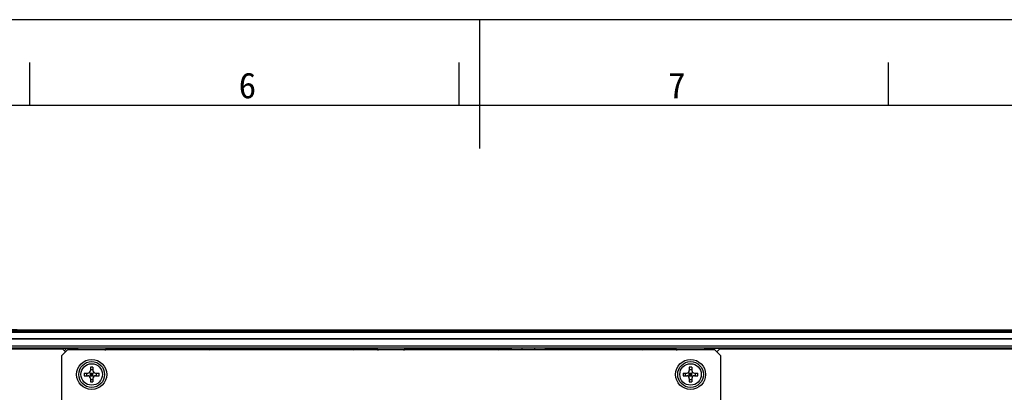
# Model space of a CAD drawing. Header units: millimetres. Extents: x 0 to 594, y 0 to 420.
# Tile 23 of 25: x 243 to 358, y 377 to 420. Entities that reach past the tile are written whole.
import ezdxf
from ezdxf.enums import TextEntityAlignment as Align

# ---------------------------------------------------------------- set-up
doc = ezdxf.new("R2010")
doc.units = ezdxf.units.MM
doc.header["$LTSCALE"] = 32.67
doc.layers.get('0').update_dxf_attribs({"linetype": 'CONTINUOUS'})
doc.layers.add('00_COMPONENTS', color=7, linetype='CONTINUOUS')
doc.layers.add('51__DRAFT_DIMS', color=7, linetype='CONTINUOUS')
doc.styles.get("Standard").update_dxf_attribs({"font": 'simfang.ttf'})
doc.styles.add('TEXTSTYLE_2', font='simfang.ttf')
doc.dimstyles.new('DIMSTYLE_2', dxfattribs={"dimtxt": 3, "dimasz": 3, "dimexe": 2.5, "dimexo": 0.5, "dimgap": 0.75, "dimtad": 1, "dimlfac": 2, "dimdsep": 46, "dimtxsty": 'STANDARD', "dimblk": '_FILLED', "dimblk1": '_FILLED', "dimblk2": '_FILLED', "dimcen": 0.09, "dimclrt": 3, "dimazin": 2, "dimtp": 0.5, "dimtm": 0.5, "dimtfac": 1, "dimtofl": 0, "dimtmove": 0, "dimatfit": 3, "dimldrblk": '_FILLED', "dimfxl": 1, "dimtolj": 1, "dimarcsym": 0})

# ---------------------------------------------------------------- blocks, each defined once
blk = doc.blocks.new('_FILLED')
at = {"color": 0, "linetype": 'ByBlock'}
blk.add_solid([(0, 0), (-1, 0.167), (-1, -0.167)], dxfattribs=at)
blk = doc.blocks.new('*D2')
at = {"layer": '51__DRAFT_DIMS', "color": 4}
for p, q in [((243.15, 383.9), (107.29, 383.9)), ((109.79, 383.9), (109.79, 352)), ((109.79, 320.1), (109.79, 352)), ((251.21, 320.1), (107.29, 320.1))]:
    blk.add_line(p, q, dxfattribs=at)
at = {"layer": '51__DRAFT_DIMS', "color": 4, "xscale": 3, "yscale": 3, "zscale": 3}
for p, rotation in [((109.79, 383.9), 90), ((109.79, 320.1), 270)]:
    blk.add_blockref('_FILLED', p, dxfattribs=dict(at, rotation=rotation))
at = {"layer": '51__DRAFT_DIMS', "color": 3}
blk.add_text('127.6', height=3, rotation=90, dxfattribs=at).set_placement((109.04, 352), align=Align.CENTER)

msp = doc.modelspace()

# ---------------------------------------------------------------- linework, layer by layer
at = {"color": 7}
for p, q in [((594, 420), (0, 420)), ((297, 420), (297, 405)), ((244.6373, 410), (244.6373, 414.9999)), ((294.6373, 410), (294.6373, 414.9999)), ((344.6373, 410), (344.6373, 414.9999)), ((584, 410), (25, 410))]:
    msp.add_line(p, q, dxfattribs=at)
at = {"layer": '00_COMPONENTS', "color": 7}
for p, q in [((139.5631, 383.9001), (432.3606, 383.9001)), ((266.1693, 383.7332), (266.1084, 383.7316)), ((266.2255, 383.7349), (266.1693, 383.7332)), ((266.2772, 383.7365), (266.2255, 383.7349)), ((266.3242, 383.7382), (266.2772, 383.7365)), ((266.3667, 383.7398), (266.3242, 383.7382)), ((266.4046, 383.7415), (266.3667, 383.7398)), ((266.438, 383.7432), (266.4046, 383.7415)), ((266.4666, 383.7448), (266.438, 383.7432)), ((270.6328, 383.7417), (270.6328, 383.8163)), ((270.6328, 383.8163), (284.3328, 383.8163)), ((284.3328, 383.7417), (270.6328, 383.7417)), ((284.3328, 383.8163), (284.3328, 383.7417)), ((289.0928, 383.7134), (289.0928, 383.8146)), ((289.0928, 383.8146), (297.4328, 383.8146)), ((297.4328, 383.8146), (297.4328, 383.7134)), ((434.2081, 382.8001), (139.2074, 382.8001)), ((152.7788, 382.89), (420.6367, 382.89)), ((139.2074, 381.7809), (250.1745, 381.7809)), ((248.4578, 381.6559), (139.432, 381.6559)), ((249.0028, 381.5501), (248.3078, 380.8551)), ((248.3078, 380.8551), (248.3078, 332.7451)), ((248.7832, 381.3305), (248.4578, 381.6559)), ((324.4128, 381.5501), (249.0028, 381.5501)), ((284.4326, 381.7565), (250.199, 381.7564)), ((300.2078, 381.7564), (288.5876, 381.7565)), ((300.2078, 381.7618), (300.2078, 381.7564)), ((305.2078, 381.7618), (300.2078, 381.7618)), ((301.7078, 381.6001), (301.7078, 381.5501)), ((301.7078, 381.6001), (303.4498, 381.6001)), ((301.9728, 381.6001), (301.9728, 381.7618)), ((303.4428, 381.6001), (303.4428, 381.7618)), ((303.4498, 381.6001), (303.4498, 381.5501)), ((305.2078, 381.7618), (305.2078, 381.7564)), ((323.2165, 381.7564), (305.2078, 381.7564)), ((323.241, 381.7809), (434.2081, 381.7809)), ((325.1078, 380.8551), (324.4128, 381.5501)), ((324.9578, 381.6559), (324.6324, 381.3305)), ((433.9836, 381.6559), (324.9578, 381.6559)), ((325.1078, 332.7451), (325.1078, 380.8551)), ((250.976, 378.8501), (251.3828, 378.8501)), ((250.976, 378.5501), (251.3828, 378.5501)), ((251.2562, 378.5501), (251.2562, 378.8501)), ((251.5949, 378.4623), (252.0706, 378.938)), ((252.0706, 378.4623), (251.5949, 378.938)), ((251.6828, 379.5568), (251.6828, 379.1501)), ((251.6828, 379.2767), (251.9828, 379.2767)), ((251.6828, 378.5501), (251.6828, 378.8501)), ((251.6828, 378.8501), (251.9828, 378.8501)), ((251.6828, 378.7001), (251.9828, 378.7001)), ((251.6828, 378.5501), (251.9828, 378.5501)), ((251.8328, 378.5501), (251.8328, 378.8501)), ((251.9828, 379.5568), (251.9828, 379.1501)), ((251.9828, 378.5501), (251.9828, 378.8501)), ((252.2828, 378.8501), (252.6895, 378.8501)), ((252.2828, 378.5501), (252.6895, 378.5501)), ((252.4093, 378.5501), (252.4093, 378.8501)), ((320.726, 378.8501), (321.1328, 378.8501)), ((320.726, 378.5501), (321.1328, 378.5501)), ((321.0062, 378.5501), (321.0062, 378.8501)), ((321.3449, 378.4623), (321.8206, 378.938)), ((321.8206, 378.4623), (321.3449, 378.938)), ((321.4328, 379.5568), (321.4328, 379.1501)), ((321.4328, 379.2767), (321.7328, 379.2767)), ((321.4328, 378.8501), (321.7328, 378.8501)), ((321.4328, 378.5501), (321.4328, 378.8501)), ((321.4328, 378.7001), (321.7328, 378.7001)), ((321.4328, 378.5501), (321.7328, 378.5501)), ((321.5828, 378.5501), (321.5828, 378.8501)), ((321.7328, 379.5568), (321.7328, 379.1501)), ((321.7328, 378.5501), (321.7328, 378.8501)), ((322.0328, 378.8501), (322.4395, 378.8501)), ((322.0328, 378.5501), (322.4395, 378.5501)), ((322.1593, 378.5501), (322.1593, 378.8501)), ((251.6828, 378.2501), (251.6828, 377.8434)), ((251.6828, 378.1236), (251.9828, 378.1236)), ((251.9828, 378.2501), (251.9828, 377.8434)), ((321.4328, 378.2501), (321.4328, 377.8434)), ((321.4328, 378.1236), (321.7328, 378.1236)), ((321.7328, 378.2501), (321.7328, 377.8434))]:
    msp.add_line(p, q, dxfattribs=at)
at = {"layer": '00_COMPONENTS', "color": 4}
for p, q in [((420.6367, 383.7037), (152.7788, 383.7037)), ((420.6367, 383.6037), (152.7788, 383.6037)), ((139.2074, 382.0458), (434.2081, 382.0458)), ((139.2074, 381.7958), (434.2081, 381.7958)), ((248.6452, 381.4684), (248.9577, 381.7809)), ((250.199, 381.7564), (250.1745, 381.7809)), ((250.199, 381.7564), (250.199, 381.5501)), ((285.1793, 381.6033), (253.4574, 381.6033)), ((265.5278, 381.5501), (265.7586, 381.7809)), ((282.3287, 381.5501), (282.5595, 381.7809)), ((300.452, 381.6033), (288.2362, 381.6033)), ((299.1295, 381.5501), (299.3603, 381.7809)), ((319.9581, 381.6033), (304.9635, 381.6033)), ((315.9304, 381.5501), (316.1612, 381.7809)), ((323.2165, 381.7564), (323.241, 381.7809)), ((323.2165, 381.7564), (323.2165, 381.5501)), ((332.837, 381.6559), (332.962, 381.7809)), ((349.6379, 381.6559), (349.7629, 381.7809))]:
    msp.add_line(p, q, dxfattribs=at)
at = {"layer": '00_COMPONENTS', "color": 7}
for points in [[(266.1084, 383.7316), (266.0428, 383.7301), (266.0083, 383.7293)], [(266.5278, 383.7497), (266.5277, 383.7497), (266.5261, 383.7495), (266.5219, 383.749), (266.5162, 383.7484), (266.5091, 383.7478), (266.5003, 383.7471), (266.4903, 383.7463), (266.4791, 383.7456), (266.4666, 383.7448)]]:
    msp.add_lwpolyline(points, dxfattribs=at)
for centre, radius in [((251.8328, 378.7001), 1.75), ((251.8328, 378.7001), 1.5), ((251.8328, 378.7001), 1.25), ((321.5828, 378.7001), 1.75), ((321.5828, 378.7001), 1.5), ((321.5828, 378.7001), 1.25)]:
    msp.add_circle(centre, radius, dxfattribs=at)
at = {"layer": '00_COMPONENTS', "color": 4}
msp.add_arc((262.7928, 343.2331), 40.563, 91.04862, 91.306539, dxfattribs=at)
at = {"layer": '00_COMPONENTS', "color": 7}
for centre, radius, start, end in [((301.1231, 380.2618), 1.5, 90, 120.812747), ((304.2924, 380.2618), 1.5, 61.486652, 90), ((256.8433, 378.7001), 5.8691, 178.535752, 181.464248), ((251.3828, 379.1501), 0.3, 270, 360), ((251.3828, 378.2501), 0.3, 0, 90), ((251.8328, 373.6889), 5.8699, 88.535688, 91.464312), ((252.2828, 379.1501), 0.3, 180, 270), ((252.2828, 378.2501), 0.3, 90, 180), ((246.8223, 378.7001), 5.8691, 358.535752, 1.464248), ((326.5933, 378.7001), 5.8691, 178.535752, 181.464248), ((321.1328, 379.1501), 0.3, 270, 360), ((321.1328, 378.2501), 0.3, 0, 90), ((321.5828, 373.6889), 5.8699, 88.535688, 91.464312), ((322.0328, 379.1501), 0.3, 180, 270), ((322.0328, 378.2501), 0.3, 90, 180), ((316.5723, 378.7001), 5.8691, 358.535752, 1.464248), ((251.8328, 383.7114), 5.8699, 268.535688, 271.464312), ((321.5828, 383.7114), 5.8699, 268.535688, 271.464312)]:
    msp.add_arc(centre, radius, start, end, dxfattribs=at)
for centre, major_axis, ratio, start_param, end_param in [((250.1747, 381.2808), (0.3537, -0.3537), 0.99969546, 2.35634678, 3.35639228), ((253.4534, 381.5064), (0, 0.25), 0.01745506, -1.57079633, -1.17303926), ((285.1833, 381.5064), (0, 0.25), 0.01745506, 1.17303926, 1.57079633), ((288.2322, 381.5064), (0, 0.25), 0.01745506, -1.57079633, -1.17303926), ((319.9621, 381.5064), (0, 0.25), 0.01745506, 1.17303926, 1.57079633), ((323.2408, 381.2808), (0.3537, 0.3537), 0.99969546, -0.21479966, 0.78524587)]:
    msp.add_ellipse(centre, major_axis=major_axis, ratio=ratio, start_param=start_param, end_param=end_param, dxfattribs=at)
at = {"layer": '00_COMPONENTS', "color": 4}
for points, knots in [([(261.3404, 383.7543), (261.3385, 383.7547), (261.3361, 383.7553), (261.3327, 383.757), (261.3328, 383.7579)], [0, 0, 0, 0, 0.70377247, 1, 1, 1, 1]), ([(261.3328, 383.7579), (261.3331, 383.7611), (261.3502, 383.7617), (261.3717, 383.7668), (261.4174, 383.7691), (261.5061, 383.7749), (261.6596, 383.7801), (261.7916, 383.7838), (261.8679, 383.7855)], [0, 0, 0, 0, 0.01816861, 0.06739565, 0.14795945, 0.25956353, 0.57330303, 1, 1, 1, 1]), ([(262.0505, 383.7893), (262.3221, 383.7943), (263.5365, 383.8074), (264.7511, 383.8067), (265.6939, 383.7922)], [0, 0, 0, 0, 0.22367715, 1, 1, 1, 1]), ([(265.6939, 383.7922), (265.8991, 383.789), (266.1652, 383.7866), (266.4581, 383.7707), (266.5478, 383.7678), (266.5758, 383.7611)], [0, 0, 0, 0, 0.69749632, 0.90232865, 1, 1, 1, 1]), ([(266.5828, 383.7579), (266.5834, 383.7484), (266.5237, 383.7558), (266.4624, 383.7387), (266.314, 383.7395), (266.2096, 383.7342), (266.1469, 383.7325)], [0, 0, 0, 0, 0.06514319, 0.25587791, 0.56982147, 1, 1, 1, 1]), ([(266.5758, 383.7611), (266.5775, 383.7607), (266.5798, 383.7601), (266.5827, 383.7587), (266.5828, 383.7579)], [0, 0, 0, 0, 0.68910441, 1, 1, 1, 1])]:
    msp.add_open_spline(points, degree=3, knots=knots, dxfattribs=at)
at = {"layer": '00_COMPONENTS', "color": 7}
for points in [[(301.6578, 383.8123), (301.6578, 383.8188), (301.6985, 383.8112), (301.7421, 383.8238), (301.8463, 383.8212), (301.9725, 383.8262), (302.1319, 383.8276), (302.3806, 383.8302), (302.7111, 383.831), (303.0418, 383.8302), (303.2902, 383.8275), (303.4496, 383.8261), (303.5747, 383.8211), (303.6765, 383.8235), (303.7187, 383.8115), (303.7578, 383.8185), (303.7578, 383.8123)], [(303.7578, 383.8123), (303.7578, 383.8059), (303.717, 383.8134), (303.6734, 383.8009), (303.5693, 383.8035), (303.443, 383.7984), (303.2836, 383.7971), (303.0349, 383.7945), (302.7044, 383.7937), (302.3737, 383.7945), (302.1253, 383.7972), (301.9659, 383.7985), (301.8408, 383.8036), (301.739, 383.8011), (301.6968, 383.8132), (301.6578, 383.8062), (301.6578, 383.8123)]]:
    msp.add_open_spline(points, degree=3, knots=[0, 0, 0, 0, 0.0091747, 0.0368463, 0.08327778, 0.14605453, 0.22218628, 0.30901696, 0.50195909, 0.69374617, 0.78095273, 0.85745401, 0.91950054, 0.96462704, 0.99124108, 1, 1, 1, 1], dxfattribs=at)
at = {"layer": '00_COMPONENTS', "color": 4}
msp.add_open_spline([(250.199, 381.7564), (250.0477, 381.7564), (249.8835, 381.6727), (249.7945, 381.5502)], degree=3, dxfattribs=at)

# ---------------------------------------------------------------- texts
at = {"color": 3, "style": 'TEXTSTYLE_2'}
for s, p in [('6', (268.9562, 410.847)), ('7', (318.9562, 410.847))]:
    msp.add_text(s, height=3, dxfattribs=at).set_placement(p)

# ---------------------------------------------------------------- dimensions: what is measured, and where the dimension line sits
at = {"layer": '51__DRAFT_DIMS', "color": 4}
dim = msp.add_linear_dim(base=(109.7882, 383.9001), p1=(251.7078, 320.1001), p2=(243.6503, 383.9001), angle=90, dimstyle='DIMSTYLE_2', dxfattribs=at)
dim.commit()
dim.dimension.update_dxf_attribs({"geometry": '*D2', "text_midpoint": (109.7882, 352.1056), "dimtype": 160})

doc.saveas('drawing.dxf')
